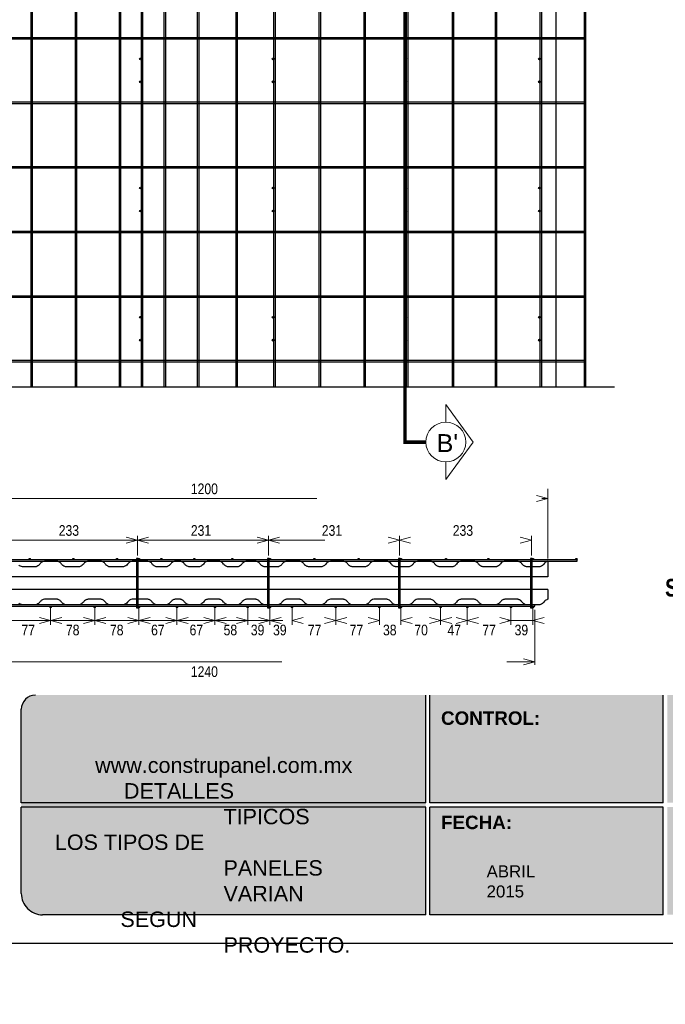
# Model space of a CAD drawing. Header units: millimetres. Extents: x 0 to 30, y 0 to 35.5.
# Tile 1 of 3: x 9.5 to 18.6, y 2.8 to 16.7. Entities that reach past the tile are written whole.
import ezdxf

# ---------------------------------------------------------------- set-up
doc = ezdxf.new("R2010")
doc.units = ezdxf.units.MM
for name, pattern in [('ACAD_ISO08W100', [36, 24, -3, 6, -3]), ('CENTER', [2, 1.25, -0.25, 0.25, -0.25]), ('DASHED2', [9.524999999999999, 6.35, -3.175])]:
    doc.linetypes.add(name, pattern=pattern)
for name, color, linetype in [('conector', 5, 'Continuous'), ('CORTE', 7, 'Continuous'), ('eps', 251, 'Continuous'), ('longitudinal', 6, 'Continuous'), ('transversal', 1, 'Continuous')]:
    doc.layers.add(name, color=color, linetype=linetype)
doc.layers.add('TEXTO', color=7, linetype='DASHED2', lineweight=0)
doc.layers.add('TEXTO CUADRO DATOS', color=251, linetype='Continuous', lineweight=0)
doc.styles.add('Erika', font='techl___.ttf', dxfattribs={"height": 0.25})
doc.styles.add('OUTLINE', font='arial.ttf', dxfattribs={"height": 0.2})
doc.styles.get("Standard").update_dxf_attribs({"font": 'arial.ttf'})

msp = doc.modelspace()

# ---------------------------------------------------------------- hatches: boundary and pattern name
at = {"true_color": 0xb3b3b3}
msp.add_hatch(color=253, dxfattribs=at).paths.add_polyline_path([(15.20691589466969, 4.052734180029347), (15.20691589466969, 5.632734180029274), (15.20691589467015, 7.152734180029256), (9.700962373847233, 7.152734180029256, 0.4142135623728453), (9.500962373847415, 6.952734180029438), (9.50096237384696, 5.632734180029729), (9.500962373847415, 4.352734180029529, 0.4142135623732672), (9.800962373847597, 4.052734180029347)])
h = msp.add_hatch(color=253, dxfattribs=at)
h.paths.add_polyline_path([(18.55787528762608, 5.632734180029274), (18.5578752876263, 7.152734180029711), (15.26691589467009, 7.152734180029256), (15.26691589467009, 5.632734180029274)])
h.paths.add_polyline_path([(18.5578752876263, 5.572734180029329), (15.26691589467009, 5.572734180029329), (15.26691589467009, 4.052734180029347), (18.55787528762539, 4.052734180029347)])
h.paths.add_polyline_path([(18.61787528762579, 5.572734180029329), (18.61787528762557, 4.052734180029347), (21.60883468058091, 4.052734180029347, 0.4142135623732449), (21.90883468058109, 4.352734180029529), (21.90883468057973, 5.572734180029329)])
h.paths.add_polyline_path([(18.61787528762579, 7.152734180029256), (18.61787528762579, 5.632734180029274), (21.90883468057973, 5.632734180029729), (21.90883468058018, 6.952734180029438, 0.414213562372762), (21.70883468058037, 7.152734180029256)])
at = {"layer": 'conector'}
h = msp.add_hatch(color=256, dxfattribs=at)
h.dxf.hatch_style = 1
h.paths.add_polyline_path([(11.17048840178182, 16.13014652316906, 1), (11.19478840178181, 16.13014652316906, 1)])
h = msp.add_hatch(color=256, dxfattribs=at)
h.dxf.hatch_style = 1
h.paths.add_polyline_path([(13.04158822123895, 16.13014652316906, 1), (13.06588822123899, 16.13014652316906, 1)])
h = msp.add_hatch(color=256, dxfattribs=at)
h.dxf.hatch_style = 1
h.paths.add_polyline_path([(14.91268820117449, 16.13014652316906, 1), (14.93698820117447, 16.13014652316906, 1)])
h = msp.add_hatch(color=256, dxfattribs=at)
h.dxf.hatch_style = 1
h.paths.add_polyline_path([(16.79998812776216, 16.13014652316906, 1), (16.8242881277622, 16.13014652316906, 1)])
h = msp.add_hatch(color=256, dxfattribs=at)
h.dxf.hatch_style = 1
h.paths.add_polyline_path([(11.17048840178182, 15.80614652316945, 1), (11.19478840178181, 15.80614652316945, 1)])
h = msp.add_hatch(color=256, dxfattribs=at)
h.dxf.hatch_style = 1
h.paths.add_polyline_path([(13.04158822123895, 15.80614652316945, 1), (13.06588822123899, 15.80614652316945, 1)])
h = msp.add_hatch(color=256, dxfattribs=at)
h.dxf.hatch_style = 1
h.paths.add_polyline_path([(14.91268820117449, 15.80614652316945, 1), (14.93698820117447, 15.80614652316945, 1)])
h = msp.add_hatch(color=256, dxfattribs=at)
h.dxf.hatch_style = 1
h.paths.add_polyline_path([(16.79998812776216, 15.80614652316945, 1), (16.8242881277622, 15.80614652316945, 1)])
h = msp.add_hatch(color=256, dxfattribs=at)
h.dxf.hatch_style = 1
h.paths.add_polyline_path([(11.17048840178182, 14.3076465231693, 1), (11.19478840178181, 14.3076465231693, 1)])
h = msp.add_hatch(color=256, dxfattribs=at)
h.dxf.hatch_style = 1
h.paths.add_polyline_path([(13.04158822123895, 14.3076465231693, 1), (13.06588822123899, 14.3076465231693, 1)])
h = msp.add_hatch(color=256, dxfattribs=at)
h.dxf.hatch_style = 1
h.paths.add_polyline_path([(14.91268820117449, 14.3076465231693, 1), (14.93698820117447, 14.3076465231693, 1)])
h = msp.add_hatch(color=256, dxfattribs=at)
h.dxf.hatch_style = 1
h.paths.add_polyline_path([(16.79998812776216, 14.3076465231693, 1), (16.8242881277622, 14.3076465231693, 1)])
h = msp.add_hatch(color=256, dxfattribs=at)
h.dxf.hatch_style = 1
h.paths.add_polyline_path([(11.17048840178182, 13.98364652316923, 1), (11.19478840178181, 13.98364652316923, 1)])
h = msp.add_hatch(color=256, dxfattribs=at)
h.dxf.hatch_style = 1
h.paths.add_polyline_path([(13.04158822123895, 13.98364652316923, 1), (13.06588822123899, 13.98364652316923, 1)])
h = msp.add_hatch(color=256, dxfattribs=at)
h.dxf.hatch_style = 1
h.paths.add_polyline_path([(14.91268820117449, 13.98364652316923, 1), (14.93698820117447, 13.98364652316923, 1)])
h = msp.add_hatch(color=256, dxfattribs=at)
h.dxf.hatch_style = 1
h.paths.add_polyline_path([(16.79998812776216, 13.98364652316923, 1), (16.8242881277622, 13.98364652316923, 1)])
h = msp.add_hatch(color=256, dxfattribs=at)
h.dxf.hatch_style = 1
h.paths.add_polyline_path([(11.17048840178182, 12.48514652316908, 1), (11.19478840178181, 12.48514652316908, 1)])
h = msp.add_hatch(color=256, dxfattribs=at)
h.dxf.hatch_style = 1
h.paths.add_polyline_path([(13.04158822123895, 12.48514652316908, 1), (13.06588822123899, 12.48514652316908, 1)])
h = msp.add_hatch(color=256, dxfattribs=at)
h.dxf.hatch_style = 1
h.paths.add_polyline_path([(14.91268820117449, 12.48514652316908, 1), (14.93698820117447, 12.48514652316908, 1)])
h = msp.add_hatch(color=256, dxfattribs=at)
h.dxf.hatch_style = 1
h.paths.add_polyline_path([(16.79998812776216, 12.48514652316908, 1), (16.8242881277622, 12.48514652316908, 1)])
h = msp.add_hatch(color=256, dxfattribs=at)
h.dxf.hatch_style = 1
h.paths.add_polyline_path([(11.17048840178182, 12.16114652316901, 1), (11.19478840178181, 12.16114652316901, 1)])
h = msp.add_hatch(color=256, dxfattribs=at)
h.dxf.hatch_style = 1
h.paths.add_polyline_path([(13.04158822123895, 12.16114652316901, 1), (13.06588822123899, 12.16114652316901, 1)])
h = msp.add_hatch(color=256, dxfattribs=at)
h.dxf.hatch_style = 1
h.paths.add_polyline_path([(14.91268820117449, 12.16114652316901, 1), (14.93698820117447, 12.16114652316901, 1)])
h = msp.add_hatch(color=256, dxfattribs=at)
h.dxf.hatch_style = 1
h.paths.add_polyline_path([(16.79998812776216, 12.16114652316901, 1), (16.8242881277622, 12.16114652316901, 1)])

# ---------------------------------------------------------------- linework, layer by layer
at = {"linetype": 'ACAD_ISO08W100', "ltscale": 2}
msp.add_line((6.415787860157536, 11.50099652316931), (17.87323781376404, 11.50099652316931), dxfattribs=at)
at = {"color": 253, "true_color": 0xb3b3b3}
for p, q in [((15.20691589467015, 5.632734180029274), (15.2069158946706, 7.152734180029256)), ((15.26691589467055, 5.632734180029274), (15.26691589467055, 7.152734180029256)), ((18.55787528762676, 5.632734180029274), (18.55787528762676, 7.152734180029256)), ((9.500962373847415, 5.632734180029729), (9.50096237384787, 6.952734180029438)), ((15.2069158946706, 5.632734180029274), (9.500962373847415, 5.632734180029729)), ((15.2069158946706, 5.572734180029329), (9.500962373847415, 5.572734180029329)), ((9.50096237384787, 4.352734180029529), (9.500962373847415, 5.572734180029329)), ((15.20691589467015, 4.052734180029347), (15.20691589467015, 5.572734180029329)), ((18.55787528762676, 5.632734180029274), (15.26691589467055, 5.632734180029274)), ((15.26691589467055, 4.052734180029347), (15.26691589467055, 5.572734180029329)), ((18.55787528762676, 5.572734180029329), (15.26691589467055, 5.572734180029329)), ((18.55787528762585, 4.052734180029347), (18.55787528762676, 5.572734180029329)), ((15.20691589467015, 4.052734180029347), (9.800962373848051, 4.052734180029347)), ((18.55787528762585, 4.052734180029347), (15.26691589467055, 4.052734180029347))]:
    msp.add_line(p, q, dxfattribs=at)
at = {"color": 254, "true_color": 0xe3e3e3}
msp.add_lwpolyline([(3.998231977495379, 3.652734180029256), (25.58823197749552, 3.652734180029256), (25.58823197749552, 31.59273418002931), (3.998231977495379, 31.59273418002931)], close=True, dxfattribs=at)
at = {"color": 253, "true_color": 0xb3b3b3}
for centre, radius, start, end in [((9.700962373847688, 6.952734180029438), 0.2, 90, 180), ((9.800962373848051, 4.352734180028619), 0.3, 179.9999999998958, 270.0000000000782)]:
    msp.add_arc(centre, radius, start, end, dxfattribs=at)
at = {"layer": 'conector'}
for points in [[(11.15094893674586, 9.082506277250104), (11.12694893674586, 9.082506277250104), (11.12694893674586, 8.386021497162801), (11.15094893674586, 8.386021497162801)], [(12.99894893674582, 9.082506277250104), (12.97494893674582, 9.082506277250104), (12.97494893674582, 8.386021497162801), (12.99894893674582, 8.386021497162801)], [(14.84694897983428, 9.082506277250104), (14.82294897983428, 9.082506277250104), (14.82294897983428, 8.386021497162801), (14.84694897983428, 8.386021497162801)], [(16.71094893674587, 9.082506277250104), (16.68694893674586, 9.082506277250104), (16.68694893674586, 8.386021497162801), (16.71094893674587, 8.386021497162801)]]:
    msp.add_lwpolyline(points, close=True, dxfattribs=at)
for centre in [(11.18263840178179, 16.13014652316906), (13.05373822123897, 16.13014652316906), (14.92483820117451, 16.13014652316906), (16.81213812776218, 16.13014652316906), (11.18263840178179, 15.80614652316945), (13.05373822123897, 15.80614652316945), (14.92483820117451, 15.80614652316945), (16.81213812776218, 15.80614652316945), (11.18263840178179, 14.3076465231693), (13.05373822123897, 14.3076465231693), (14.92483820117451, 14.3076465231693), (16.81213812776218, 14.3076465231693), (11.18263840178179, 13.98364652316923), (13.05373822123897, 13.98364652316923), (14.92483820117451, 13.98364652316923), (16.81213812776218, 13.98364652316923), (11.18263840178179, 12.48514652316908), (13.05373822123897, 12.48514652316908), (14.92483820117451, 12.48514652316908), (16.81213812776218, 12.48514652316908), (11.18263840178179, 12.16114652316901), (13.05373822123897, 12.16114652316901), (14.92483820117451, 12.16114652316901), (16.81213812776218, 12.16114652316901)]:
    msp.add_circle(centre, 0.01215, dxfattribs=at)
at = {"layer": 'CORTE', "color": 7, "lineweight": 15}
for p, q in [((15.49103761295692, 11.25175462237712), (15.8769325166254, 10.72327788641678)), ((15.49103761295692, 11.25175462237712), (15.8769325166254, 10.72327788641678)), ((15.49103761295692, 11.00452788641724), (15.49103761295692, 11.25175462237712)), ((15.49103761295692, 10.1948011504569), (15.8769325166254, 10.72327788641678)), ((15.49103761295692, 10.1948011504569), (15.8769325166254, 10.72327788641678)), ((15.49103761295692, 10.1948011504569), (15.49103761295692, 10.44202788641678))]:
    msp.add_line(p, q, dxfattribs=at)
at = {"layer": 'CORTE', "color": 7, "linetype": 'CENTER', "lineweight": 15, "ltscale": 0.5, "const_width": 0.05}
msp.add_lwpolyline([(14.91533313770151, 24.83371515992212), (14.91533313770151, 10.72327788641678), (15.20978761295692, 10.72327788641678)], dxfattribs=at)
at = {"layer": 'CORTE', "color": 0, "lineweight": 15}
msp.add_circle((15.49103761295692, 10.72327788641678), 0.281249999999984, dxfattribs=at)
at = {"layer": 'eps'}
for p, q in [((17.04996006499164, 11.50099652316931), (17.04996006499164, 24.05599652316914)), ((16.92983506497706, 9.04078164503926), (16.92983506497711, 8.822502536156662)), ((16.92983506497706, 8.822502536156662), (7.319835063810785, 8.822502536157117)), ((16.92983506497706, 8.642502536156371), (7.319835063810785, 8.642502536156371)), ((16.92983506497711, 8.642502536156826), (16.92983506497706, 8.50419760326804))]:
    msp.add_line(p, q, dxfattribs=at)
for points in [[(16.92983506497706, 9.040724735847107, 0.03815336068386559), (16.91543502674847, 9.035795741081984, 0.06239960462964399), (16.8940184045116, 9.023227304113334, 0.07267938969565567), (16.87390443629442, 9.002498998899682, -0.07267938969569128), (16.85379046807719, 8.98177069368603, -0.0726793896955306), (16.82858615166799, 8.967664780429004, -0.04840563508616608), (16.80998384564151, 8.962548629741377), (16.62820966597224, 8.962548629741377, -0.03125894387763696), (16.61184054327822, 8.968407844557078, -0.03125894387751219), (16.59632959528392, 8.976262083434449, -0.04840563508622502), (16.58103324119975, 8.988019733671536, -0.04840563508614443), (16.56828288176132, 9.002498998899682, 0.02418865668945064), (16.56225814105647, 9.010047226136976, 0.04840563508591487), (16.54816891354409, 9.023227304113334, 0.02418865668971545), (16.54023616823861, 9.028735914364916, 0.02418865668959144), (16.53180846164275, 9.033452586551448, 0.02418865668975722), (16.52296459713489, 9.03733321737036, 0.0241886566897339), (16.51378726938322, 9.040341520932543, 0.02418865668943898), (16.50436229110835, 9.042449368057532), (16.32258811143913, 9.042449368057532, 0.04840563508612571), (16.30398580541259, 9.03733321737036, 0.0484056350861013), (16.28671423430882, 9.028735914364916, 0.04840563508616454), (16.2714178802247, 9.016978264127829, 0.04024720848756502), (16.25264278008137, 8.994950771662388, -0.002857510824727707), (16.24591716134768, 8.988019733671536, -0.02418865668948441), (16.23855355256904, 8.98177069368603, -0.002857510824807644), (16.23062080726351, 8.976262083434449, -0.04840563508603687), (16.21334923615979, 8.967664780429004, -0.002857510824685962), (16.20417190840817, 8.964656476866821, -0.02418865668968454), (16.19474693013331, 8.962548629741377), (16.01297275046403, 8.962548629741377, -0.03125894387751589), (15.99660362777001, 8.968407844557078, -0.03125894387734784), (15.98109267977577, 8.976262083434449, -0.04840563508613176), (15.9657963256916, 8.988019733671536, -0.04840563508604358), (15.95304596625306, 9.002498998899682, 0.04840563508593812), (15.94029560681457, 9.016978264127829, 0.04840563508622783), (15.92499925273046, 9.028735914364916, 0.04840563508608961), (15.90772768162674, 9.03733321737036, 0.04840563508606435), (15.88912537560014, 9.042449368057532), (15.70735119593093, 9.042449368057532, 0.04840563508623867), (15.68874888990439, 9.03733321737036, 0.07267938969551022), (15.66354457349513, 9.023227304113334, 0.04855569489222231), (15.64341305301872, 9.002514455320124, -0.04877487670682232), (15.62331663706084, 8.98177069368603, -0.07267938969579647), (15.59811232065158, 8.967664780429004, -0.0484056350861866), (15.57951001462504, 8.962548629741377), (15.39773583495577, 8.962548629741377, -0.03125894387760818), (15.38136671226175, 8.968407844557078, -0.03125894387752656), (15.36585576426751, 8.976262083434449, -0.04840563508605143), (15.35055941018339, 8.988019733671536, -0.04840563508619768), (15.33780905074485, 9.002498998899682, 0.04840563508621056), (15.32505869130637, 9.016978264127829, 0.0484056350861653), (15.3097623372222, 9.028735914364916, 0.07267938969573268), (15.28331343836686, 9.040341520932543, 0.02418865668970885), (15.27388846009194, 9.042449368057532), (15.09211428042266, 9.042449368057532, 0.1005238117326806), (15.05624040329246, 9.028735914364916, 0.04840563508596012), (15.04094404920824, 9.016978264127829, 0.002278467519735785), (15.01544333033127, 8.988019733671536, -0.09703864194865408), (14.98287540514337, 8.967664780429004, -0.04840563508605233), (14.96427309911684, 8.962548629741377), (14.78249891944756, 8.962548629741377, -0.03125894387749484), (14.7661297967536, 8.968407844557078, -0.06330272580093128), (14.74268610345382, 8.98177069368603, -0.04840563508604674), (14.72859687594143, 8.994950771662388, 0.0404290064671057), (14.7098217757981, 9.016978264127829, 0.04840563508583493), (14.69452542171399, 9.028735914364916, 0.07267938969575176), (14.66807652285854, 9.040341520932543, 0.02418865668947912), (14.65865154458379, 9.042449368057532), (14.47687736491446, 9.042449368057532, 0.09703864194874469), (14.4410034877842, 9.028735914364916, 0.07267938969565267), (14.41898151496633, 9.010047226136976, -0.07257609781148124), (14.39284280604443, 8.98177069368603, -0.07267938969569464), (14.36763848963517, 8.967664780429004, -0.04840563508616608), (14.34903618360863, 8.962548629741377), (14.16726200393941, 8.962548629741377, -0.03125894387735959), (14.1508928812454, 8.968407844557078, -0.03125894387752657), (14.1353819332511, 8.976262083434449, -0.04840563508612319), (14.12008557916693, 8.988019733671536, -0.04017288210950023), (14.10131047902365, 9.010047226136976, 0.04840563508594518), (14.08722125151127, 9.023227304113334, 0.0484056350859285), (14.07086079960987, 9.033452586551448, 0.0484056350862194), (14.05283960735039, 9.040341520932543, 0.02418865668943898), (14.04341462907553, 9.042449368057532), (13.86164044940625, 9.042449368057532, 0.07267938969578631), (13.83419427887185, 9.033452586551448, 0.04840563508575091), (13.81783382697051, 9.023227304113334, 0.07267938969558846), (13.79771985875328, 9.002498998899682, -0.07267938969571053), (13.77760589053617, 8.98177069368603, -0.04840563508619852), (13.76124543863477, 8.971545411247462, -0.04840563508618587), (13.74322424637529, 8.964656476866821, -0.0241886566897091), (13.73379926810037, 8.962548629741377), (13.55202508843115, 8.962548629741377, -0.03886703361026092), (13.53477166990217, 8.968103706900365, -0.03886703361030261), (13.51858586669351, 8.976262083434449, -0.04840563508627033), (13.50328951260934, 8.988019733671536, -0.02418865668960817), (13.49656389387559, 8.994950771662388, -0.000341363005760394), (13.48451441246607, 9.010047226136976, 0.04840563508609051), (13.47042518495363, 9.023227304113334, 0.04840563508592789), (13.45406473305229, 9.033452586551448, 0.0484056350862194), (13.43604354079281, 9.040341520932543, 0.02418865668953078), (13.42661856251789, 9.042449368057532), (13.24484438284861, 9.042449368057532, 0.04840563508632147), (13.22624207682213, 9.03733321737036, 0.0484056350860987), (13.20897050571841, 9.028735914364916, 0.04840563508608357), (13.19367415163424, 9.016978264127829, 0.04024720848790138), (13.17489905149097, 8.994950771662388, -0.04840563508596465), (13.16080982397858, 8.98177069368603, -0.04954697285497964), (13.14476808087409, 8.971748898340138, -0.04258428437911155), (13.12754837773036, 8.964867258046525, -0.0212824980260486), (13.11856235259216, 8.962548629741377), (12.93678817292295, 8.962548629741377, -0.05336189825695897), (12.91735892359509, 8.967411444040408, -0.02666198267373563), (12.90814239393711, 8.97136452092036, -0.04796513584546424), (12.89147649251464, 8.981783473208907, -0.04835975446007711), (12.87740555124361, 8.99495645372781, -0.0002193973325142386), (12.86537111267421, 9.0100415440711, 0.04835975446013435), (12.85130017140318, 9.023214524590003, 0.04835975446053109), (12.83496090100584, 9.033439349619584, 0.04835975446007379), (12.81696184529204, 9.04033520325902, 0.0241657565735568), (12.80754764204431, 9.042449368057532), (12.67730943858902, 9.042449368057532, 0.04840563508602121), (12.65870713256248, 9.03733321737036, 0.04840563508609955), (12.64143556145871, 9.028735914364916, 0.07267938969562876), (12.6194135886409, 9.010047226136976, -0.0001430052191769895), (12.60736410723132, 8.994950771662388, -0.04840563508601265), (12.59327487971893, 8.98177069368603, -0.0726793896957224), (12.56807056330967, 8.967664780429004, -0.04840563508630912), (12.54946825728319, 8.962548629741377), (12.41923005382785, 8.962548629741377, -0.04840563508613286), (12.40062774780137, 8.967664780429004, -0.04840563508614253), (12.38335617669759, 8.976262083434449, -0.04840563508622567), (12.36805982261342, 8.988019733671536, -0.04840563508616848), (12.35530946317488, 9.002498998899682, 0.07267938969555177), (12.33519549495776, 9.023227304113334, 0.04840563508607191), (12.31883504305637, 9.033452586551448, 0.04840563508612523), (12.30081385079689, 9.040341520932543, 0.02418865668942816), (12.29138887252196, 9.042449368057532), (12.13398333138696, 9.042563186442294, 0.04840563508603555), (12.11538102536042, 9.037447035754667, 0.07267938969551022), (12.09017670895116, 9.02334112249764, 0.07267938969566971), (12.07006274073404, 9.002612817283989, -0.07267938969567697), (12.04994877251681, 8.981884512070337, -0.07267938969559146), (12.02474445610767, 8.967778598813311, -0.04840563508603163), (12.00614215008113, 8.962662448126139), (11.87590394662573, 8.962662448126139, -0.06762247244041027), (11.85346306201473, 8.966538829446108, -0.04955510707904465), (11.83286990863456, 8.976262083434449, -0.04840563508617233), (11.81757355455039, 8.988019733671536, -0.03916695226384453), (11.80482319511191, 9.002498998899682, 0.03916695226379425), (11.79207283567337, 9.016978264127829, 0.02880237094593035), (11.78476358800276, 9.023298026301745, 0.05301713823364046), (11.76830906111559, 9.033372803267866, 0.01037451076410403), (11.75950491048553, 9.03733321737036, 0.02880237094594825), (11.75035123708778, 9.040427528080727, 0.01959758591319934), (11.74090260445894, 9.042449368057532), (11.67055812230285, 9.042449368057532, 0.04840563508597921), (11.65195581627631, 9.03733321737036, 0.04840563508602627), (11.63468424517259, 9.028735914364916, 0.02418865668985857), (11.62675149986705, 9.023227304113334, 0.0241886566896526), (11.61938789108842, 9.016978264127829, 0.0006061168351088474), (11.60661997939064, 9.002514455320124, 0.0006061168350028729), (11.5938871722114, 8.988019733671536, -0.04840563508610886), (11.57859081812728, 8.976262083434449, -0.04840563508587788), (11.56131924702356, 8.967664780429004, -0.04840563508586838), (11.54271694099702, 8.962548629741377), (11.41247873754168, 8.962548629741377, -0.04835975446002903), (11.39389826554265, 8.96767550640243, -0.04835975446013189), (11.37664860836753, 8.976275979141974, -0.04835975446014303), (11.36137221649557, 8.988029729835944, -0.04835975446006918), (11.34863804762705, 9.002498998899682, 0.04835975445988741), (11.33590387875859, 9.016968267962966, 0.04835975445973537), (11.32062748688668, 9.02872201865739, 0.04612219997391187), (11.30395733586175, 9.037097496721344, 0.04612219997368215), (11.28603431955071, 9.042275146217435), (11.06710715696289, 9.042449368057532, 0.1096691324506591), (11.02923266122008, 9.028735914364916, 0.07267938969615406), (11.00721068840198, 9.010047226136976, -0.0401962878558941), (10.98843558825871, 8.988019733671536, -0.0751849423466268), (10.96297794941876, 8.970620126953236, -0.06804903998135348), (10.94084315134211, 8.963699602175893, -0.03398522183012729), (10.92927774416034, 8.962548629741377), (10.74350975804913, 8.962548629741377, -0.05470749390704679), (10.72881414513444, 8.967875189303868, -0.05470749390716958), (10.71562349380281, 8.976262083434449, -0.04840563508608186), (10.70032713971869, 8.988019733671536, -0.04840563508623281), (10.68757678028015, 9.002498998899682, 0.04840563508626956), (10.67482642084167, 9.016978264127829, 0.04840563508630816), (10.6595300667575, 9.028735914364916, 0.04840563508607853), (10.64225849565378, 9.03733321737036, 0.04840563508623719), (10.62365618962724, 9.042449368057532), (10.44188200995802, 9.042449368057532, 0.04840563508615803), (10.42327970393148, 9.03733321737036, 0.04840563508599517), (10.40600813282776, 9.028735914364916, 0.07267938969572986), (10.38398616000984, 9.010047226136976, -0.0001430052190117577), (10.37193667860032, 8.994950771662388, -0.07267938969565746), (10.3499147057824, 8.976262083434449, -0.04840563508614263), (10.33264313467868, 8.967664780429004, -0.04840563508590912), (10.31404082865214, 8.962548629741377), (10.13226664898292, 8.962548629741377, -0.04840563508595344), (10.11366434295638, 8.967664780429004, -0.07267938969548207), (10.08846002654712, 8.98177069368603, -0.04840563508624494), (10.07437079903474, 8.994950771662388, 0.0001430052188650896), (10.06232131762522, 9.010047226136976, 0.04840563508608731), (10.04823209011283, 9.023227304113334, 0.0484056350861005), (10.03187163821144, 9.033452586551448, 0.04840563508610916), (10.01385044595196, 9.040341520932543, 0.02418865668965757), (10.00442546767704, 9.042449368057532), (9.82664509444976, 9.042449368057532, 0.09703864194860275), (9.790771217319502, 9.028735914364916, 0.04840563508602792), (9.775474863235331, 9.016978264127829, 0.00121223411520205), (9.749974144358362, 8.988019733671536, -0.04840563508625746), (9.73467779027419, 8.976262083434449, -0.07267938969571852), (9.708228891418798, 8.964656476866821, -0.0241886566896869), (9.698803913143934, 8.962548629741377), (9.517029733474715, 8.962548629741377, -0.07267938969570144), (9.489583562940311, 8.971545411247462, -0.07267938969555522), (9.465859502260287, 8.988019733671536, -0.04042592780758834)], [(16.92983506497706, 8.50419760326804, 0.03815336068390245), (16.91543502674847, 8.499268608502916, 0.06239960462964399), (16.8940184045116, 8.486700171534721, 0.07267938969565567), (16.87390443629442, 8.46597186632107, -0.07267938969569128), (16.85379046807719, 8.445243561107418, -0.0726793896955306), (16.82858615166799, 8.431137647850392, -0.04840563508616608), (16.80998384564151, 8.426021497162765), (16.62820966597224, 8.426021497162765, -0.03125894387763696), (16.61184054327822, 8.431880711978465, -0.03125894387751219), (16.59632959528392, 8.439734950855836, -0.04840563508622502), (16.58103324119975, 8.451492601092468, -0.04840563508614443), (16.56828288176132, 8.46597186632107, 0.02418865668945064), (16.56225814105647, 8.473520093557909, 0.04840563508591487), (16.54816891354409, 8.486700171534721, 0.02418865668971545), (16.54023616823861, 8.492208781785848, 0.02418865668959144), (16.53180846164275, 8.496925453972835, 0.02418865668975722), (16.52296459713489, 8.500806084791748, 0.0241886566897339), (16.51378726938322, 8.50381438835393, 0.02418865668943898), (16.50436229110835, 8.50592223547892), (16.32258811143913, 8.50592223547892, 0.04840563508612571), (16.30398580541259, 8.500806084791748, 0.0484056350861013), (16.28671423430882, 8.492208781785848, 0.04840563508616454), (16.2714178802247, 8.480451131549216, 0.04024720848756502), (16.25264278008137, 8.458423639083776, -0.002857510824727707), (16.24591716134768, 8.451492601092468, -0.02418865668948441), (16.23855355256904, 8.445243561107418, -0.002857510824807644), (16.23062080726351, 8.439734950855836, -0.04840563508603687), (16.21334923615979, 8.431137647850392, -0.002857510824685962), (16.20417190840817, 8.428129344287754, -0.02418865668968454), (16.19474693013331, 8.426021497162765), (16.01297275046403, 8.426021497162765, -0.03125894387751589), (15.99660362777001, 8.431880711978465, -0.03125894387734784), (15.98109267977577, 8.439734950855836, -0.04840563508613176), (15.9657963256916, 8.451492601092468, -0.04840563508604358), (15.95304596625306, 8.46597186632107, 0.04840563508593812), (15.94029560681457, 8.480451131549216, 0.04840563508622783), (15.92499925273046, 8.492208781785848, 0.04840563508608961), (15.90772768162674, 8.500806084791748, 0.04840563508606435), (15.88912537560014, 8.50592223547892), (15.70735119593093, 8.50592223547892, 0.04840563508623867), (15.68874888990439, 8.500806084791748, 0.07267938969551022), (15.66354457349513, 8.486700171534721, 0.04855569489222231), (15.64341305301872, 8.465987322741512, -0.04877487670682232), (15.62331663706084, 8.445243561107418, -0.07267938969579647), (15.59811232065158, 8.431137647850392, -0.0484056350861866), (15.57951001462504, 8.426021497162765), (15.39773583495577, 8.426021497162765, -0.03125894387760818), (15.38136671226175, 8.431880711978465, -0.03125894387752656), (15.36585576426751, 8.439734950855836, -0.04840563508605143), (15.35055941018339, 8.451492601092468, -0.04840563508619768), (15.33780905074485, 8.46597186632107, 0.04840563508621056), (15.32505869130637, 8.480451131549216, 0.0484056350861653), (15.3097623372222, 8.492208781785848, 0.07267938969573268), (15.28331343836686, 8.50381438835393, 0.02418865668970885), (15.27388846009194, 8.50592223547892), (15.09211428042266, 8.50592223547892, 0.1005238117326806), (15.05624040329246, 8.492208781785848, 0.04840563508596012), (15.04094404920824, 8.480451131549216, 0.002278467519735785), (15.01544333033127, 8.451492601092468, -0.09703864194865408), (14.98287540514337, 8.431137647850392, -0.04840563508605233), (14.96427309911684, 8.426021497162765), (14.78249891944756, 8.426021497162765, -0.03125894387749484), (14.7661297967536, 8.431880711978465, -0.06330272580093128), (14.74268610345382, 8.445243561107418, -0.04840563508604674), (14.72859687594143, 8.458423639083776, 0.0404290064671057), (14.7098217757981, 8.480451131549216, 0.04840563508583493), (14.69452542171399, 8.492208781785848, 0.07267938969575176), (14.66807652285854, 8.50381438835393, 0.02418865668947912), (14.65865154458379, 8.50592223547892), (14.47687736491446, 8.50592223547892, 0.09703864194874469), (14.4410034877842, 8.492208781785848, 0.07267938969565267), (14.41898151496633, 8.473520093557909, -0.07257609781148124), (14.39284280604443, 8.445243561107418, -0.07267938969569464), (14.36763848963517, 8.431137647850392, -0.04840563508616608), (14.34903618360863, 8.426021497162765), (14.16726200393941, 8.426021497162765, -0.03125894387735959), (14.1508928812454, 8.431880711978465, -0.03125894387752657), (14.1353819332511, 8.439734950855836, -0.04840563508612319), (14.12008557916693, 8.451492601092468, -0.04017288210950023), (14.10131047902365, 8.473520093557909, 0.04840563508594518), (14.08722125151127, 8.486700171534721, 0.0484056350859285), (14.07086079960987, 8.496925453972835, 0.0484056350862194), (14.05283960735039, 8.50381438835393, 0.02418865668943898), (14.04341462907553, 8.50592223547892), (13.86164044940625, 8.50592223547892, 0.07267938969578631), (13.83419427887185, 8.496925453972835, 0.04840563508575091), (13.81783382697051, 8.486700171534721, 0.07267938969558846), (13.79771985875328, 8.465971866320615, -0.07267938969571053), (13.77760589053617, 8.445243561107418, -0.04840563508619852), (13.76124543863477, 8.43501827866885, -0.04840563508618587), (13.74322424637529, 8.428129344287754, -0.0241886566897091), (13.73379926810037, 8.426021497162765), (13.55202508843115, 8.426021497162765, -0.03886703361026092), (13.53477166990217, 8.431576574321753, -0.03886703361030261), (13.51858586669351, 8.439734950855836, -0.04840563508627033), (13.50328951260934, 8.451492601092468, -0.02418865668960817), (13.49656389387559, 8.458423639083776, -0.000341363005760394), (13.48451441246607, 8.473520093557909, 0.04840563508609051), (13.47042518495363, 8.486700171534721, 0.04840563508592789), (13.45406473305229, 8.496925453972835, 0.0484056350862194), (13.43604354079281, 8.50381438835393, 0.02418865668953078), (13.42661856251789, 8.50592223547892), (13.24484438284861, 8.50592223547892, 0.04840563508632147), (13.22624207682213, 8.500806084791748, 0.0484056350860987), (13.20897050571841, 8.492208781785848, 0.04840563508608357), (13.19367415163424, 8.480451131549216, 0.04024720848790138), (13.17489905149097, 8.458423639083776, -0.04840563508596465), (13.16080982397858, 8.445243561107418, -0.04954697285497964), (13.14476808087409, 8.435221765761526, -0.04258428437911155), (13.12754837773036, 8.428340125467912, -0.0212824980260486), (13.11856235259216, 8.426021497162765), (12.93678817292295, 8.426021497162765, -0.05336189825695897), (12.91735892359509, 8.430884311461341, -0.02666198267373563), (12.90814239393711, 8.434837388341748, -0.04796513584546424), (12.89147649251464, 8.445256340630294, -0.04835975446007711), (12.87740555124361, 8.458429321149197, -0.0002193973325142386), (12.86537111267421, 8.473514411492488, 0.04835975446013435), (12.85130017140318, 8.48668739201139, 0.04835975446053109), (12.83496090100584, 8.496912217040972, 0.04835975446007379), (12.81696184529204, 8.503808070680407, 0.0241657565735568), (12.80754764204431, 8.50592223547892), (12.67730943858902, 8.50592223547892, 0.04840563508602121), (12.65870713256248, 8.500806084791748, 0.04840563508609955), (12.64143556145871, 8.492208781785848, 0.07267938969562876), (12.6194135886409, 8.473520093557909, -0.0001430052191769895), (12.60736410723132, 8.458423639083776, -0.04840563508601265), (12.59327487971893, 8.445243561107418, -0.0726793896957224), (12.56807056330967, 8.431137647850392, -0.04840563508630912), (12.54946825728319, 8.426021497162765), (12.41923005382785, 8.426021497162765, -0.04840563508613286), (12.40062774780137, 8.431137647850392, -0.04840563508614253), (12.38335617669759, 8.439734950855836, -0.04840563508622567), (12.36805982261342, 8.451492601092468, -0.04840563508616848), (12.35530946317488, 8.46597186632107, 0.07267938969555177), (12.33519549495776, 8.486700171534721, 0.04840563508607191), (12.31883504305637, 8.496925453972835, 0.04840563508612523), (12.30081385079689, 8.50381438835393, 0.02418865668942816), (12.29138887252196, 8.50592223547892), (12.13398333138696, 8.506036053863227, 0.04840563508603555), (12.11538102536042, 8.500919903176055, 0.07267938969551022), (12.09017670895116, 8.486813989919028, 0.07267938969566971), (12.07006274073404, 8.466085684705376, -0.07267938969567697), (12.04994877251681, 8.445357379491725, -0.07267938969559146), (12.02474445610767, 8.431251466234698, -0.04840563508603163), (12.00614215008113, 8.426135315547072), (11.87590394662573, 8.426135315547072, -0.06762247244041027), (11.85346306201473, 8.430011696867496, -0.04955510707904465), (11.83286990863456, 8.439734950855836, -0.04840563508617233), (11.81757355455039, 8.451492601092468, -0.03916695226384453), (11.80482319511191, 8.46597186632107, 0.03916695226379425), (11.79207283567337, 8.480451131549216, 0.02880237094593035), (11.78476358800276, 8.486770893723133, 0.05301713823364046), (11.76830906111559, 8.496845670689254, 0.01037451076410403), (11.75950491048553, 8.500806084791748, 0.02880237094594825), (11.75035123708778, 8.503900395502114, 0.01959758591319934), (11.74090260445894, 8.50592223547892), (11.67055812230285, 8.50592223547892, 0.04840563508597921), (11.65195581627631, 8.500806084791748, 0.04840563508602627), (11.63468424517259, 8.492208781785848, 0.02418865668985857), (11.62675149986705, 8.486700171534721, 0.0241886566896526), (11.61938789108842, 8.480451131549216, 0.0006061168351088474), (11.60661997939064, 8.465987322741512, 0.0006061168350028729), (11.5938871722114, 8.451492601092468, -0.04840563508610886), (11.57859081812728, 8.439734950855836, -0.04840563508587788), (11.56131924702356, 8.431137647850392, -0.04840563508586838), (11.54271694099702, 8.426021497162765), (11.41247873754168, 8.426021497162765, -0.04835975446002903), (11.39389826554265, 8.431148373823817, -0.04835975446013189), (11.37664860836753, 8.439748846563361, -0.04835975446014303), (11.36137221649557, 8.451502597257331, -0.04835975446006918), (11.34863804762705, 8.46597186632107, 0.04835975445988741), (11.33590387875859, 8.480441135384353, 0.04835975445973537), (11.32062748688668, 8.492194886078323, 0.04612219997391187), (11.30395733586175, 8.500570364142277, 0.04612219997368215), (11.28603431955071, 8.505748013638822), (11.06710715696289, 8.50592223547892, 0.1096691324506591), (11.02923266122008, 8.492208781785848, 0.07267938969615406), (11.00721068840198, 8.473520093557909, -0.0401962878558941), (10.98843558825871, 8.451492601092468, -0.0751849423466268), (10.96297794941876, 8.434092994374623, -0.06804903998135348), (10.94084315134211, 8.427172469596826, -0.03398522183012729), (10.92927774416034, 8.426021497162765), (10.74350975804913, 8.426021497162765, -0.05470749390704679), (10.72881414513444, 8.431348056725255, -0.05470749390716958), (10.71562349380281, 8.439734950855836, -0.04840563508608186), (10.70032713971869, 8.451492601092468, -0.04840563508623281), (10.68757678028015, 8.46597186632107, 0.04840563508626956), (10.67482642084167, 8.480451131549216, 0.04840563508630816), (10.6595300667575, 8.492208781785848, 0.04840563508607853), (10.64225849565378, 8.500806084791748, 0.04840563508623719), (10.62365618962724, 8.50592223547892), (10.44188200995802, 8.50592223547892, 0.04840563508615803), (10.42327970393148, 8.500806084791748, 0.04840563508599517), (10.40600813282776, 8.492208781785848, 0.07267938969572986), (10.38398616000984, 8.473520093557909, -0.0001430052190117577), (10.37193667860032, 8.458423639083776, -0.07267938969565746), (10.3499147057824, 8.439734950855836, -0.04840563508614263), (10.33264313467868, 8.431137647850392, -0.04840563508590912), (10.31404082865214, 8.426021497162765), (10.13226664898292, 8.426021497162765, -0.04840563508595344), (10.11366434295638, 8.431137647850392, -0.07267938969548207), (10.08846002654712, 8.445243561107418, -0.04840563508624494), (10.07437079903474, 8.458423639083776, 0.0001430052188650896), (10.06232131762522, 8.473520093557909, 0.04840563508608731), (10.04823209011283, 8.486700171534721, 0.0484056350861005), (10.03187163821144, 8.496925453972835, 0.04840563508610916), (10.01385044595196, 8.50381438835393, 0.02418865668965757), (10.00442546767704, 8.50592223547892), (9.82664509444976, 8.50592223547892, 0.09703864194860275), (9.790771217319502, 8.492208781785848, 0.04840563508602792), (9.775474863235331, 8.480451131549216, 0.00121223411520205), (9.749974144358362, 8.451492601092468, -0.04840563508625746), (9.73467779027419, 8.439734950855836, -0.07267938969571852), (9.708228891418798, 8.428129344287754, -0.0241886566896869), (9.698803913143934, 8.426021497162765), (9.517029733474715, 8.426021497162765, -0.07267938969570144), (9.489583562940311, 8.43501827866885, -0.07267938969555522), (9.465859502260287, 8.451492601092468, -0.04042592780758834)]]:
    msp.add_lwpolyline(points, format="xyb", dxfattribs=at)
at = {"layer": 'longitudinal'}
for p, q in [((9.639587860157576, 11.50099652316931), (9.639587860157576, 24.05599652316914)), ((9.659837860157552, 11.50099652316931), (9.659837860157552, 24.05599652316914)), ((10.26328843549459, 11.50099652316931), (10.26328843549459, 24.05599652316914)), ((10.28353728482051, 11.50099652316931), (10.28353728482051, 24.05599652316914)), ((10.88698786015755, 11.50099652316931), (10.88698786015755, 24.05599652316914)), ((10.90723747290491, 11.50099652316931), (10.90723747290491, 24.05599652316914)), ((11.19478818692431, 11.50099652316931), (11.19478818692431, 24.05599652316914)), ((11.21503753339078, 11.50099652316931), (11.21503753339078, 24.05599652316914)), ((11.51878786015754, 11.50099652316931), (11.51878786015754, 24.05599652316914)), ((11.53903758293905, 11.50099652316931), (11.53903758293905, 24.05599652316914)), ((11.98858808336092, 11.50099652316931), (11.98858808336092, 24.05599652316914)), ((12.00883763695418, 11.50099652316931), (12.00883763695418, 24.05599652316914)), ((12.53128786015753, 11.50099652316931), (12.53128786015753, 24.05599652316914)), ((12.55153768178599, 11.50099652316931), (12.55153768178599, 24.05599652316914)), ((13.0658880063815, 11.50099652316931), (13.0658880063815, 24.05599652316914)), ((13.08613771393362, 11.50099652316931), (13.08613771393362, 24.05599652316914)), ((13.70578797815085, 11.50099652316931), (13.70578797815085, 24.05599652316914)), ((13.72603774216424, 11.50099652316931), (13.72603774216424, 24.05599652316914)), ((14.33758786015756, 11.50099652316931), (14.33758786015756, 24.05599652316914)), ((14.35783776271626, 11.50099652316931), (14.35783776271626, 24.05599652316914)), ((14.93698798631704, 11.50099652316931), (14.93698798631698, 24.05599652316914)), ((14.95723790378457, 11.50099652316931), (14.95723790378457, 24.05599652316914)), ((15.58498786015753, 11.50099652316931), (15.58498786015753, 24.05599652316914)), ((15.60523779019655, 11.50099652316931), (15.60523779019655, 24.05599652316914)), ((16.19248792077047, 11.50099652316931), (16.19248792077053, 24.05599652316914)), ((16.21273779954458, 11.50099652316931), (16.21273779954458, 24.05599652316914)), ((16.82428791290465, 11.50099652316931), (16.82428791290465, 24.05599652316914)), ((16.84453786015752, 11.50099652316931), (16.84453786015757, 24.05599652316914)), ((17.44798786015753, 11.50099652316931), (17.44798786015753, 24.05599652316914)), ((17.46823781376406, 11.50099652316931), (17.46823781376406, 24.05599652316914)), ((17.46823786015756, 11.50099652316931), (17.46823786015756, 24.05599652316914))]:
    msp.add_line(p, q, dxfattribs=at)
at = {"layer": 'longitudinal', "color": 7}
for p, q in [((9.632948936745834, 9.072506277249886), (9.608948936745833, 9.072506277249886)), ((9.620948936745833, 9.084506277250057), (9.620948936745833, 9.060506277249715)), ((10.24894893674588, 9.072506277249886), (10.22494893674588, 9.072506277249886)), ((10.23694893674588, 9.084506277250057), (10.23694893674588, 9.060506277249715)), ((10.86494893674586, 9.072506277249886), (10.84094893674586, 9.072506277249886)), ((10.85294893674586, 9.084506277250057), (10.85294893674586, 9.060506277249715)), ((11.17294893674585, 9.072506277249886), (11.14894893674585, 9.072506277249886)), ((11.16094893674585, 9.084506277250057), (11.16094893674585, 9.060506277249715)), ((11.48894893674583, 9.072506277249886), (11.46494893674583, 9.072506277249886)), ((11.47694893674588, 9.084506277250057), (11.47694893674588, 9.060506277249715)), ((11.95294893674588, 9.072506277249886), (11.92894893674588, 9.072506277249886)), ((11.94094893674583, 9.084506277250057), (11.94094893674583, 9.060506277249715)), ((12.48894893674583, 9.072506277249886), (12.46494893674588, 9.072506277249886)), ((12.47694893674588, 9.084506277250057), (12.47694893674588, 9.060506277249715)), ((13.02094893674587, 9.072506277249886), (12.99694893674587, 9.072506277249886)), ((13.00894893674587, 9.084506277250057), (13.00894893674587, 9.060506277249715)), ((13.64894893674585, 9.072506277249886), (13.62494893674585, 9.072506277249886)), ((13.63694893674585, 9.084506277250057), (13.63694893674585, 9.060506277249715)), ((14.27294893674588, 9.072506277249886), (14.24894893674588, 9.072506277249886)), ((14.26094893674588, 9.084506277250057), (14.26094893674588, 9.060506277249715)), ((14.86894897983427, 9.072506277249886), (14.84494897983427, 9.072506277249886)), ((14.85694897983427, 9.084506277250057), (14.85694897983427, 9.060506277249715)), ((15.50494893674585, 9.072506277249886), (15.48094893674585, 9.072506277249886)), ((15.49294893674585, 9.084506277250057), (15.49294893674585, 9.060506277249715)), ((16.10494893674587, 9.072506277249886), (16.08094893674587, 9.072506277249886)), ((16.09294893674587, 9.084506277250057), (16.09294893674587, 9.060506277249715)), ((16.73294893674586, 9.072506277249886), (16.70894893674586, 9.072506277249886)), ((16.72094893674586, 9.084506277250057), (16.72094893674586, 9.060506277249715)), ((17.34494893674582, 9.072506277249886), (17.32094893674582, 9.072506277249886)), ((17.33294893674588, 9.084506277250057), (17.33294893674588, 9.060506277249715)), ((9.900948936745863, 8.39602149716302), (9.924948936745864, 8.39602149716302)), ((9.912948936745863, 8.384021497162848), (9.912948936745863, 8.408021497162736)), ((10.52494893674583, 8.39602149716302), (10.54894893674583, 8.39602149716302)), ((10.53694893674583, 8.384021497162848), (10.53694893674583, 8.408021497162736)), ((11.14894893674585, 8.39602149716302), (11.17294893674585, 8.39602149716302)), ((11.16094893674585, 8.384021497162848), (11.16094893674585, 8.408021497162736)), ((11.68494893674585, 8.39602149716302), (11.70894893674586, 8.39602149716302)), ((11.69694893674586, 8.384021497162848), (11.69694893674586, 8.408021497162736)), ((12.22094893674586, 8.39602149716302), (12.24494893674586, 8.39602149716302)), ((12.23294893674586, 8.384021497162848), (12.23294893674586, 8.408021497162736)), ((12.68494893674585, 8.39602149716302), (12.70894893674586, 8.39602149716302)), ((12.69694893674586, 8.384021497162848), (12.69694893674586, 8.408021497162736)), ((12.99694893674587, 8.39602149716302), (13.02094893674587, 8.39602149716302)), ((13.00894893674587, 8.384021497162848), (13.00894893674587, 8.408021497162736)), ((13.30894893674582, 8.39602149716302), (13.33294893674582, 8.39602149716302)), ((13.32094893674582, 8.384021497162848), (13.32094893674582, 8.408021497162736)), ((13.92494893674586, 8.39602149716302), (13.94894893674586, 8.39602149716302)), ((13.93694893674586, 8.384021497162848), (13.93694893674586, 8.408021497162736)), ((14.54094893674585, 8.39602149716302), (14.56494893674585, 8.39602149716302)), ((14.55294893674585, 8.384021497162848), (14.55294893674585, 8.408021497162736)), ((14.84494893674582, 8.39602149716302), (14.86894893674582, 8.39602149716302)), ((14.85694893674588, 8.384021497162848), (14.85694893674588, 8.408021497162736)), ((15.40494893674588, 8.39602149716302), (15.42894893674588, 8.39602149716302)), ((15.41694893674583, 8.384021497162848), (15.41694893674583, 8.408021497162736)), ((15.78094893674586, 8.39602149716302), (15.80494893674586, 8.39602149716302)), ((15.79294893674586, 8.384021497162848), (15.79294893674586, 8.408021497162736)), ((16.39694893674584, 8.39602149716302), (16.42094893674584, 8.39602149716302)), ((16.40894893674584, 8.384021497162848), (16.40894893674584, 8.408021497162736)), ((16.70894893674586, 8.39602149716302), (16.73294893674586, 8.39602149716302)), ((16.72094893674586, 8.384021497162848), (16.72094893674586, 8.408021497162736))]:
    msp.add_line(p, q, dxfattribs=at)
at = {"layer": 'longitudinal'}
for centre in [(9.620948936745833, 9.072506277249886), (10.23694893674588, 9.072506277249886), (10.85294893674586, 9.072506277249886), (11.16094893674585, 9.072506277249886), (11.47694893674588, 9.072506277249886), (11.94094893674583, 9.072506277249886), (12.47694893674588, 9.072506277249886), (13.00894893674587, 9.072506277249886), (13.63694893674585, 9.072506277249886), (14.26094893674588, 9.072506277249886), (14.85694897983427, 9.072506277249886), (15.49294893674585, 9.072506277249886), (16.09294893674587, 9.072506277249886), (16.72094893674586, 9.072506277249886), (17.33294893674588, 9.072506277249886), (9.912948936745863, 8.39602149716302), (10.53694893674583, 8.39602149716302), (11.16094893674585, 8.39602149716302), (11.69694893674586, 8.39602149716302), (12.23294893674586, 8.39602149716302), (12.69694893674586, 8.39602149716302), (13.00894893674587, 8.39602149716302), (13.32094893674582, 8.39602149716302), (13.93694893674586, 8.39602149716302), (14.55294893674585, 8.39602149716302), (14.85694893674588, 8.39602149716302), (15.41694893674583, 8.39602149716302), (15.79294893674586, 8.39602149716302), (16.40894893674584, 8.39602149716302), (16.72094893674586, 8.39602149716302)]:
    msp.add_circle(centre, 0.01, dxfattribs=at)
at = {"layer": 'TEXTO'}
for p, q in [((16.92983506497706, 9.082506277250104), (16.92983506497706, 10.06112516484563)), ((7.319835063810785, 9.925041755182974), (16.92983506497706, 9.925041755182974)), ((16.92983506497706, 9.925041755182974), (16.77194032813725, 9.967349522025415)), ((16.77194032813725, 9.882733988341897), (16.92983506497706, 9.925041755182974)), ((7.434948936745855, 9.337558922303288), (16.69894893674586, 9.337558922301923)), ((11.13894893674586, 9.337558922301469), (10.98105419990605, 9.37986668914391)), ((10.98105419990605, 9.295251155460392), (11.13894893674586, 9.337558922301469)), ((11.13894893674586, 9.121979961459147), (11.13894893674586, 9.400698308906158)), ((11.13894893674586, 9.337558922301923), (11.29684367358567, 9.379866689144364)), ((11.29684367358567, 9.295251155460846), (11.13894893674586, 9.337558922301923)), ((12.98694893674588, 9.337558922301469), (12.82905419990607, 9.37986668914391)), ((12.82905419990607, 9.295251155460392), (12.98694893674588, 9.337558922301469)), ((12.98694893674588, 9.121979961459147), (12.98694893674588, 9.400698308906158)), ((12.98694893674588, 9.337558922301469), (13.14484367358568, 9.37986668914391)), ((13.14484367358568, 9.295251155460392), (12.98694893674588, 9.337558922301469)), ((14.83494897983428, 9.337558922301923), (14.67705424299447, 9.379866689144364)), ((14.67705424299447, 9.295251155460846), (14.83494897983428, 9.337558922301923)), ((14.83494897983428, 9.121979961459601), (14.83494897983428, 9.400698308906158)), ((14.83494897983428, 9.337558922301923), (14.99284371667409, 9.379866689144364)), ((14.99284371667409, 9.295251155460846), (14.83494897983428, 9.337558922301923)), ((16.69894893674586, 9.337558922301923), (16.54105419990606, 9.379866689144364)), ((16.54105419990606, 9.295251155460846), (16.69894893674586, 9.337558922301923)), ((16.69894893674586, 9.121979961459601), (16.69894893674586, 9.400698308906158)), ((9.912948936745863, 8.39602149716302), (9.912948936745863, 8.144306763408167)), ((10.53694893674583, 8.39602149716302), (10.53694893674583, 8.144306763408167)), ((11.16094893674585, 8.39602149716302), (11.16094893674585, 8.144306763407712)), ((11.69694893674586, 8.39602149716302), (11.69694893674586, 8.144306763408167)), ((12.23294893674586, 8.39602149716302), (12.23294893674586, 8.144306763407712)), ((12.69694893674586, 8.39602149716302), (12.69694893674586, 8.144306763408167)), ((13.00894893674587, 8.39602149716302), (13.00894893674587, 8.144306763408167)), ((13.32094893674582, 8.39602149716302), (13.32094893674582, 8.144306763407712)), ((13.93694893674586, 8.39602149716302), (13.93694893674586, 8.144306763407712)), ((14.55294893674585, 8.39602149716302), (14.55294893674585, 8.144306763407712)), ((14.85694893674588, 8.39602149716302), (14.85694893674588, 8.144306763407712)), ((15.41694893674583, 8.39602149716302), (15.41694893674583, 8.144306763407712)), ((15.79294893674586, 8.39602149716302), (15.79294893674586, 8.144306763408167)), ((16.40894893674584, 8.39602149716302), (16.40894893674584, 8.144306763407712)), ((16.72094893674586, 8.39602149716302), (16.72094893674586, 8.144306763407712)), ((16.74694893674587, 8.356021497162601), (16.74694893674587, 7.577655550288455)), ((6.840948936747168, 8.207446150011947), (16.72094893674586, 8.207446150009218)), ((9.755054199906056, 8.249753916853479), (9.912948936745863, 8.207446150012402)), ((9.912948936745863, 8.207446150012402), (9.755054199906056, 8.16513838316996)), ((10.07084367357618, 8.249753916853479), (9.91294893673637, 8.207446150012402)), ((9.91294893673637, 8.207446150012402), (10.07084367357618, 8.16513838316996)), ((10.37905419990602, 8.249753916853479), (10.53694893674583, 8.207446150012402)), ((10.53694893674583, 8.207446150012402), (10.37905419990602, 8.16513838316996)), ((10.6948436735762, 8.249753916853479), (10.53694893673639, 8.207446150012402)), ((10.53694893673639, 8.207446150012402), (10.6948436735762, 8.16513838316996)), ((11.00305419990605, 8.249753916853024), (11.16094893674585, 8.207446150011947)), ((11.16094893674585, 8.207446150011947), (11.00305419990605, 8.165138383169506)), ((11.31884367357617, 8.249753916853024), (11.16094893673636, 8.207446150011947)), ((11.16094893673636, 8.207446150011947), (11.31884367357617, 8.165138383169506)), ((11.53905419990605, 8.249753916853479), (11.69694893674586, 8.207446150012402)), ((11.69694893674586, 8.207446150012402), (11.53905419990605, 8.16513838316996)), ((11.85484367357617, 8.249753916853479), (11.69694893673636, 8.207446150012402)), ((11.69694893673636, 8.207446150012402), (11.85484367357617, 8.16513838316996)), ((12.07505419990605, 8.249753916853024), (12.23294893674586, 8.207446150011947)), ((12.23294893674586, 8.207446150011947), (12.07505419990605, 8.165138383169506)), ((12.39084367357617, 8.249753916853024), (12.23294893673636, 8.207446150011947)), ((12.23294893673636, 8.207446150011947), (12.39084367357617, 8.165138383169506)), ((12.53905419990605, 8.249753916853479), (12.69694893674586, 8.207446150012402)), ((12.69694893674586, 8.207446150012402), (12.53905419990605, 8.16513838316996)), ((12.85105419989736, 8.249753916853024), (13.00894893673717, 8.207446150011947)), ((13.00894893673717, 8.207446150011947), (12.85105419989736, 8.165138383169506)), ((13.16684367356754, 8.249753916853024), (13.00894893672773, 8.207446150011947)), ((13.00894893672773, 8.207446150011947), (13.16684367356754, 8.165138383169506)), ((13.47884367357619, 8.249753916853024), (13.32094893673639, 8.207446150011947)), ((13.32094893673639, 8.207446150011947), (13.47884367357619, 8.165138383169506)), ((13.77905419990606, 8.249753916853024), (13.93694893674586, 8.207446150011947)), ((13.93694893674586, 8.207446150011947), (13.77905419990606, 8.165138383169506)), ((14.09484367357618, 8.249753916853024), (13.93694893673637, 8.207446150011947)), ((13.93694893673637, 8.207446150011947), (14.09484367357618, 8.165138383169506)), ((14.39505419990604, 8.249753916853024), (14.55294893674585, 8.207446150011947)), ((14.55294893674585, 8.207446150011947), (14.39505419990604, 8.165138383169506)), ((15.01484367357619, 8.249753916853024), (14.85694893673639, 8.207446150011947)), ((14.85694893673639, 8.207446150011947), (15.01484367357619, 8.165138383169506)), ((15.25905419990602, 8.249753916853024), (15.41694893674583, 8.207446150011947)), ((15.41694893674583, 8.207446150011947), (15.25905419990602, 8.165138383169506)), ((15.5748436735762, 8.249753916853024), (15.41694893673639, 8.207446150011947)), ((15.41694893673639, 8.207446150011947), (15.5748436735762, 8.165138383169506)), ((15.63505419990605, 8.249753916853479), (15.79294893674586, 8.207446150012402)), ((15.79294893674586, 8.207446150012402), (15.63505419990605, 8.16513838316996)), ((15.95084367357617, 8.249753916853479), (15.79294893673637, 8.207446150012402)), ((15.79294893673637, 8.207446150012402), (15.95084367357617, 8.16513838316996)), ((16.25105419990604, 8.249753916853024), (16.40894893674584, 8.207446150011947)), ((16.40894893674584, 8.207446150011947), (16.25105419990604, 8.165138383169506)), ((16.87884367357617, 8.249753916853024), (16.72094893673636, 8.207446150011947)), ((16.72094893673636, 8.207446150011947), (16.87884367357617, 8.165138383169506)), ((16.58905419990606, 7.662271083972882), (16.74694893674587, 7.619963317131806)), ((6.82694893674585, 7.619963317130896), (16.74694893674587, 7.619963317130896)), ((16.74694893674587, 7.619963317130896), (16.58905419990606, 7.577655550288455))]:
    msp.add_line(p, q, dxfattribs=at)
at = {"layer": 'transversal'}
for p, q in [((7.424237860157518, 16.4338965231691), (17.46823786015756, 16.4338965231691)), ((7.424237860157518, 16.41364652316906), (17.46823786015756, 16.41364652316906)), ((7.424237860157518, 15.52264652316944), (17.46823786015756, 15.52264652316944)), ((7.424237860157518, 15.50239652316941), (17.46823786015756, 15.50239652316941)), ((7.424237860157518, 14.61139652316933), (17.46823786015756, 14.61139652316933)), ((7.424237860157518, 14.5911465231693), (17.46823786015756, 14.5911465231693)), ((7.424237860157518, 13.70014652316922), (17.46823786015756, 13.70014652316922)), ((7.424237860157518, 13.67989652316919), (17.46823786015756, 13.67989652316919)), ((7.424237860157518, 12.78889652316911), (17.46823786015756, 12.78889652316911)), ((7.424237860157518, 12.76864652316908), (17.46823786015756, 12.76864652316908)), ((7.424237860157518, 11.87764652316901), (17.46823786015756, 11.87764652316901)), ((7.424237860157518, 11.85739652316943), (17.46823786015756, 11.85739652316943))]:
    msp.add_line(p, q, dxfattribs=at)
for points in [[(17.34294893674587, 9.062506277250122), (7.422948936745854, 9.062506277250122), (7.422948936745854, 9.042506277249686), (17.34294893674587, 9.042506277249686)], [(6.82694893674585, 8.406021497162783), (16.74694893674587, 8.406021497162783), (16.74694893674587, 8.426021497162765), (6.82694893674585, 8.426021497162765)]]:
    msp.add_lwpolyline(points, close=True, dxfattribs=at)

# ---------------------------------------------------------------- texts
at = {"layer": 'CORTE', "color": 7, "lineweight": 15, "style": 'OUTLINE'}
msp.add_text("B'", height=0.2531248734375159, dxfattribs=at).set_placement((15.36104291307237, 10.58171451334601))
at = {"layer": 'TEXTO', "linetype": 'ByBlock', "lineweight": 0, "char_height": 0.15, "width": 1.11186915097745, "style": 'Erika'}
for s, insert, attachment_point in [('1200', (11.89281547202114, 10.13828510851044), 1), ('233', (10.02881547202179, 9.550802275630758), 1), ('231', (11.89281547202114, 9.550802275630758), 1), ('231', (13.74081547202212, 9.550802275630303), 1), ('233', (15.58881551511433, 9.550802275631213), 1), ('77', (9.502261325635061, 7.994202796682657), 7), ('78', (10.13026130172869, 7.994202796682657), 7), ('78', (10.75179863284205, 7.994202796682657), 7), ('67', (11.33191463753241, 7.994202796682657), 7), ('67', (11.87518752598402, 7.994202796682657), 7), ('58', (12.35513857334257, 7.994202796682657), 7), ('39', (12.73923711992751, 7.994202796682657), 7), ('39', (13.05300759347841, 7.994202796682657), 7), ('77', (13.54350422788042, 7.994202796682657), 7), ('77', (14.13356183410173, 7.994202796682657), 7), ('38', (14.60436854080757, 7.994202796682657), 7), ('70', (15.0462926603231, 7.994202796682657), 7), ('47', (15.51421231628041, 7.994202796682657), 7), ('77', (16.0052283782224, 7.994202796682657), 7), ('39', (16.46159983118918, 7.994202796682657), 7), ('1240', (11.89281547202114, 7.406719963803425), 7)]:
    msp.add_mtext(s, dxfattribs=dict(at, insert=insert, attachment_point=attachment_point))
at = {"layer": 'TEXTO', "linetype": 'ByBlock', "lineweight": 0, "insert": (20.54473493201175, 8.793044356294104), "char_height": 0.25, "attachment_point": 3, "style": 'Erika'}
msp.add_mtext("{\\fTechnicLite|b1|i0|c2|p2;SECCION A-A'}", dxfattribs=at)
at = {"layer": 'TEXTO CUADRO DATOS', "attachment_point": 1}
for s, insert, char_height, width in [('{\\fArial|b1|i0|c0|p34;CONTROL:}', (15.42291789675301, 6.92307256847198), 0.19, 0.003231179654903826), ('\\pi-1.8111;www.construpanel.com.mx\\P\\pi-1.4048;DETALLES TIPICOS\\P\\pi-2.3799;LOS TIPOS DE PANELES VARIAN\\P\\pi-1.4548;SEGUN PROYECTO.', (12.35393913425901, 6.27260214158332), 0.2174175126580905, 0.003697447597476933), ('{\\fArial|b1|i0|c0|p34;FECHA:}', (15.42291789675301, 5.451268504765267), 0.19, 0.003231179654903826), ('{\\fArial|b0|i0|c0|p34;ABRIL 2015}', (16.06642298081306, 4.75039708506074), 0.17, 0.003231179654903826)]:
    msp.add_mtext(s, dxfattribs=dict(at, insert=insert, char_height=char_height, width=width))

doc.saveas('drawing.dxf')
